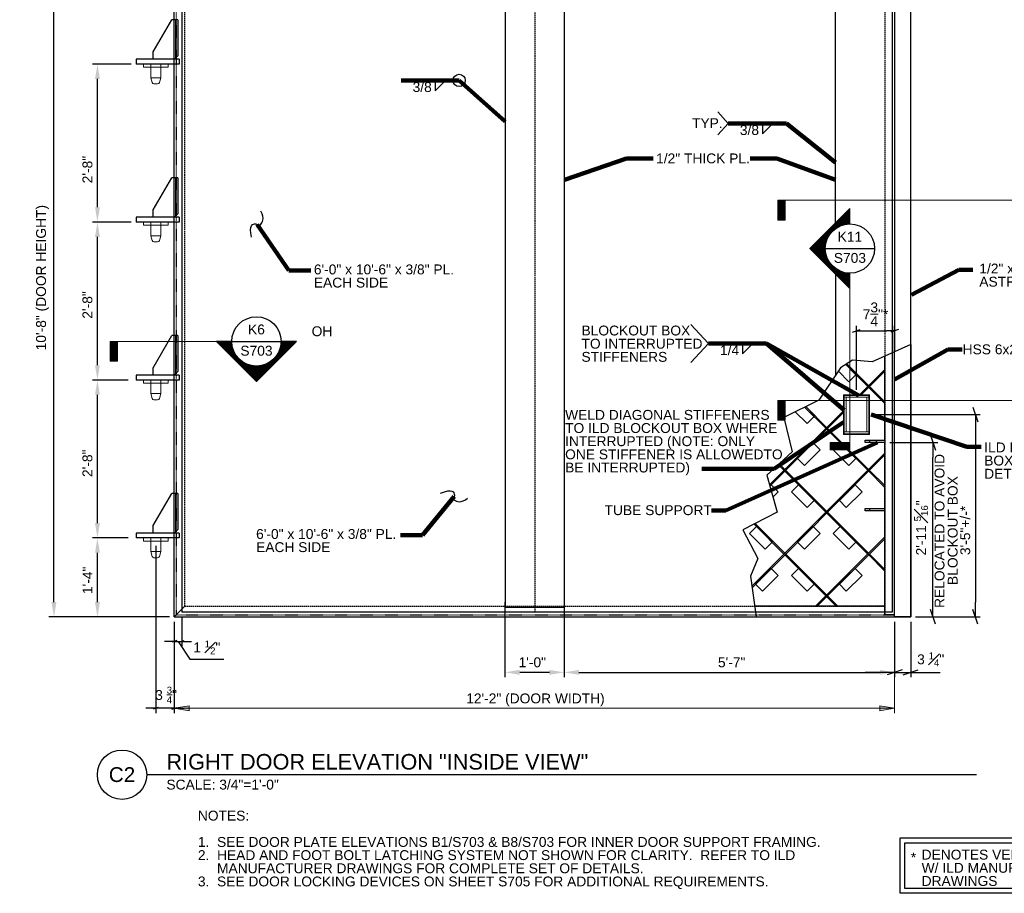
# Model space of a CAD drawing. Header units: inches. Extents: x 23089 to 23553, y 44441 to 44715.
# Tile 1 of 5: x 23089 to 23289, y 44441 to 44618. Entities that reach past the tile are written whole.
import ezdxf
from ezdxf.enums import TextEntityAlignment as Align

# ---------------------------------------------------------------- set-up
doc = ezdxf.new("R2010")
doc.units = ezdxf.units.IN
doc.header["$LTSCALE"] = 0.025
doc.header["$MEASUREMENT"] = 0
doc.linetypes.add('DGN1', pattern=[2.774392, 0, -2.774392])
doc.linetypes.add('DGN3', pattern=[16.308427, 10.872284, -5.436142])
for name, color, linetype, lineweight in [('G-ANNO-DIM', 1, 'Continuous', 0), ('G-ANNO-TEXT', 7, 'Continuous', 30), ('S-BRAC-DIA~', 7, 'Continuous', 30), ('S-BRAC-HORZ', 7, 'Continuous', 30), ('S-FSTN-MISC', 7, 'Continuous', 13), ('S-SLAB-EDGE', 7, 'Continuous', 30), ('S-STIF-TRAN', 7, 'Continuous', 30), ('S-WALL-SHEA', 7, 'Continuous', 30)]:
    doc.layers.add(name, color=color, linetype=linetype, lineweight=lineweight)
doc.styles.add("1 1 2 1'-0", font='arial.ttf', dxfattribs={"height": 1})
doc.styles.add("3 4 1'-0", font='arial.ttf', dxfattribs={"height": 2})
doc.styles.add('TITLE 6.35', font='swissk.ttf', dxfattribs={"height": 250})
doc.styles.add('TITLE20', font='simplex.shx', dxfattribs={"height": 5000})
doc.dimstyles.new("3 4 1'-0", dxfattribs={"dimtxt": 2, "dimasz": 3, "dimexe": 1, "dimexo": 1, "dimgap": 1, "dimtad": 1, "dimdec": 0, "dimrnd": 0.0625, "dimzin": 11, "dimdsep": 46, "dimlunit": 3, "dimtxsty": "3 4 1'-0", "dimcen": 0, "dimadec": 4, "dimazin": 3, "dimtfac": 1, "dimtdec": 0, "dimtofl": 0, "dimtmove": 0, "dimatfit": 3, "dimfxl": 1, "dimtolj": 1, "dimtzin": 0, "dimarcsym": 0})

# ---------------------------------------------------------------- blocks, each defined once
blk = doc.blocks.new('all_around6')
at = {"layer": 'G-ANNO-TEXT'}
blk.add_circle((0, 0), 1.25, dxfattribs=at)
blk = doc.blocks.new('AnonymousCell3')
at = {"layer": 'G-ANNO-TEXT'}
blk.add_line((13.75, -27.18), (13.75, 26.13), dxfattribs=at)
at = {"layer": 'G-ANNO-TEXT', "extrusion": (0, 0, -1), "flags": 128}
blk.add_lwpolyline([(-17, 27.61), (-9.19, 24.06), (-5.2, 24.42), (-2.8, 22.83), (1.62, 16.29), (8.73, 12.81), (6.99, 5.84), (12.14, 1.12), (10.04, -6.35), (17, -9.98), (13.97, -15.8), (15.48, -19.35), (14.34, -27.61)], dxfattribs=at)
at = {"layer": 'G-ANNO-TEXT', "flags": 128}
for points in [[(11.75, 15.61), (11.75, 15.97), (11.75, 22.19), (11.75, 22.54)], [(-14.34, -27.61), (13.75, -27.61), (13.75, -27.18), (11.75, -27.18), (11.75, -25.44), (-14.64, -25.44)]]:
    blk.add_lwpolyline(points, dxfattribs=at)
at = {"layer": 'G-ANNO-TEXT'}
for points in [[(8.29, 19.07), (8.29, 19.09)], [(8.45, 19.26), (8.47, 19.26)], [(8.65, 19.07), (8.65, 19.06)], [(8.29, 2.11), (8.29, 2.11)], [(8.45, 2.29), (8.47, 2.27)], [(8.65, 2.11), (8.65, 2.09)], [(8.49, 1.92), (8.47, 1.92)], [(-0.2, -6.38), (-0.2, -6.38)], [(-0.03, -6.19), (-0.01, -6.21)], [(-0.01, -6.58), (-0.01, -6.56)], [(-8.68, -14.86), (-8.7, -14.86)], [(-8.51, -14.68), (-8.5, -14.69)], [(-8.5, -15.06), (-8.5, -15.04)], [(-8.33, -14.86), (-8.31, -14.88)], [(8.29, -14.86), (8.29, -14.86)], [(8.45, -14.68), (8.47, -14.69)], [(8.49, -15.06), (8.47, -15.04)], [(8.65, -14.86), (8.65, -14.88)], [(-0.2, -23.36), (-0.2, -23.34)], [(-0.03, -23.16), (-0.01, -23.18)], [(-0.01, -23.54), (-0.01, -23.53)], [(0.15, -23.36), (0.17, -23.36)], [(12.25, -27.18), (13.25, -27.18)]]:
    blk.add_open_spline(points, degree=1, dxfattribs=at)
at = {"layer": 'S-BRAC-DIA~'}
for p, q in [((11.75, 22.19), (6.84, 17.27)), ((-11.6, -0.81), (3.5, 14.29)), ((3.5, 13.94), (-11.52, -1.08)), ((11.75, 5.57), (-15.2, -21.38)), ((-15.16, -21.69), (11.75, 5.21))]:
    blk.add_line(p, q, dxfattribs=at)
at = {"layer": 'S-BRAC-DIA~', "flags": 128}
for points in [[(6.49, 17.27), (11.75, 22.54), (11.75, 25.23)], [(3.84, 23.52), (8.29, 19.09), (8.45, 19.26), (4.06, 23.66)], [(11.75, -25.44), (11.75, -18.33), (11.75, -17.98), (11.75, -11.76), (11.75, -11.41), (11.75, -6.11), (11.75, -5.61), (11.75, -1.36), (11.75, -1.01), (11.75, 5.21), (11.75, 5.57), (11.75, 7.71), (8.75, 7.71), (8.75, 8.21), (11.75, 8.21), (11.75, 15.61), (8.49, 18.89), (8.47, 18.89)], [(-4.49, 14.89), (-0.2, 10.61), (-0.03, 10.77), (-4.26, 15)], [(0.17, 10.57), (-0.01, 10.41), (8.29, 2.11), (8.45, 2.29), (0.17, 10.57)], [(-9.83, 3.24), (-8.7, 2.11), (-8.51, 2.29), (-9.64, 3.42)], [(-8.31, 2.09), (-8.5, 1.92), (-0.2, -6.38), (-0.03, -6.19), (-8.31, 2.09)], [(0.17, -6.39), (-0.01, -6.58), (8.29, -14.86), (8.45, -14.68), (0.17, -6.39)], [(-14.75, -8.81), (-8.7, -14.86), (-8.51, -14.68), (-14.51, -8.68)], [(11.75, -11.41), (-2.3, -25.44), (-1.95, -25.44), (11.75, -11.76)], [(-8.5, -15.06), (-0.2, -23.34), (-0.03, -23.16), (-8.31, -14.88), (-8.5, -15.06)], [(-0.01, -23.54), (1.9, -25.44), (2.25, -25.44), (0.17, -23.36), (-0.01, -23.54)]]:
    blk.add_lwpolyline(points, dxfattribs=at)
at = {"layer": 'S-BRAC-DIA~', "extrusion": (0, 0, -1), "flags": 128}
for points in [[(-8.49, 18.89), (-8.65, 19.06), (-11.75, 15.97)], [(-11.75, -1.36), (-8.49, 1.92), (-8.65, 2.09), (-11.75, -1.01)], [(-11.75, -18.33), (-8.49, -15.06), (-8.65, -14.88), (-11.75, -17.98)]]:
    blk.add_lwpolyline(points, dxfattribs=at)
at = {"layer": 'S-BRAC-DIA~'}
for points in [[(-0.2, 10.59), (-0.2, 10.61)], [(-0.03, 10.77), (-0.01, 10.77)], [(-0.01, 10.41), (-0.01, 10.41)], [(0.15, 10.59), (0.17, 10.57)], [(0.15, -6.38), (0.17, -6.39)]]:
    blk.add_open_spline(points, degree=1, dxfattribs=at)
at = {"layer": 'S-BRAC-HORZ', "extrusion": (0, 0, -1), "flags": 128}
for points in [[(-8.75, 7.71), (-7.75, 7.71), (-7.75, 8.21), (-8.75, 8.21)], [(-8.75, -6.11), (-7.75, -6.11), (-7.75, -5.61), (-8.75, -5.61)], [(-11.75, -6.11), (-8.75, -6.11), (-8.75, -5.61), (-11.75, -5.61)]]:
    blk.add_lwpolyline(points, dxfattribs=at)
at = {"layer": 'S-BRAC-HORZ'}
blk.add_open_spline([(11.75, 8.21), (11.75, 7.71)], degree=1, dxfattribs=at)
at = {"layer": 'S-FSTN-MISC', "extrusion": (0, 0, -1), "flags": 128}
for points in [[(-3.84, 23.52), (-5.9, 21.46), (-4.49, 20.04), (-2.36, 22.17)], [(-3.5, 17.27), (-8.5, 17.27), (-8.5, 16.89), (-3.5, 16.89), (-3.5, 17.27)], [(4.49, 14.89), (2.58, 12.97), (4, 11.56), (6.4, 13.95)], [(-3.5, 9.89), (-8.5, 9.89), (-8.5, 9.52), (-3.5, 9.52), (-3.5, 9.89)], [(-2.55, -3.99), (-5.72, -0.81), (-7.14, -2.23), (-3.95, -5.41), (-2.55, -3.99)], [(4, -22.38), (7.18, -19.19), (5.76, -17.78), (2.58, -20.96), (4, -22.38)], [(-2.55, -20.96), (-5.72, -17.78), (-7.14, -19.19), (-3.95, -22.38), (-2.55, -20.96)]]:
    blk.add_lwpolyline(points, dxfattribs=at)
at = {"layer": 'S-FSTN-MISC', "flags": 128}
for points in [[(3.89, 16.89), (3.5, 16.89), (3.5, 9.89), (3.89, 9.89), (3.89, 16.89)], [(8.14, 9.89), (8.5, 9.89), (8.5, 16.89), (8.14, 16.89), (8.14, 9.89)], [(-2.76, 7.67), (-5.95, 4.49), (-4.53, 3.07), (-1.35, 6.26), (-2.76, 7.67)], [(1.3, 6.26), (4.49, 3.07), (5.9, 4.49), (2.72, 7.67), (1.3, 6.26)], [(-10.9, -3.29), (-9.83, -2.23), (-11.25, -0.81), (-11.52, -1.08)], [(-7.18, -2.23), (-4, -5.41), (-2.58, -3.99), (-5.76, -0.81), (-7.18, -2.23)], [(-15.66, -10.71), (-12.48, -13.89), (-11.06, -12.48), (-14.25, -9.29), (-15.66, -10.71)], [(-2.76, -9.29), (-5.95, -12.48), (-4.53, -13.89), (-1.35, -10.71), (-2.76, -9.29)], [(1.3, -10.71), (4.49, -13.89), (5.9, -12.48), (2.72, -9.29), (1.3, -10.71)], [(-11.25, -17.78), (-14.43, -20.96), (-13.01, -22.38), (-9.83, -19.19), (-11.25, -17.78)]]:
    blk.add_lwpolyline(points, dxfattribs=at)
at = {"layer": 'S-SLAB-EDGE', "extrusion": (0, 0, -1), "flags": 128}
blk.add_lwpolyline([(-17, 27.61), (-17, -27.61), (-13.75, -27.61)], dxfattribs=at)
blk = doc.blocks.new('*D141')
at = {"layer": 'G-ANNO-DIM', "color": 0, "lineweight": -2, "transparency": 16777216}
for p, q in [((23187.77, 44499.71), (23187.77, 44484.48)), ((23199.77, 44499.71), (23199.77, 44484.48)), ((23196.77, 44485.48), (23190.77, 44485.48))]:
    blk.add_line(p, q, dxfattribs=at)
at = {"layer": 'G-ANNO-DIM', "color": 0, "transparency": 16777216}
for points in [[(23190.77, 44485.98), (23190.77, 44484.98), (23187.77, 44485.48)], [(23196.77, 44485.98), (23196.77, 44484.98), (23199.77, 44485.48)]]:
    blk.add_solid(points, dxfattribs=at)
at = {"layer": 'G-ANNO-DIM', "color": 0, "transparency": 16777216, "insert": (23193.31, 44487.5), "char_height": 2, "attachment_point": 5, "style": "3 4 1'-0"}
blk.add_mtext('\\A1;1\'-0"', dxfattribs=at)
blk = doc.blocks.new('_Oblique_0.3')
at = {"color": 0, "linetype": 'ByBlock', "lineweight": -2}
for p, q in [((0, 0), (-1, 0)), ((0.5, 0.166667), (-0.5, -0.166667))]:
    blk.add_line(p, q, dxfattribs=at)
blk = doc.blocks.new('*D146')
at = {"layer": 'G-ANNO-DIM', "color": 0, "lineweight": -2, "transparency": 16777216}
for p, q in [((23117, 44511.08), (23117, 44477.2)), ((23120.75, 44495.71), (23120.75, 44477.2)), ((23116, 44478.2), (23115, 44478.2)), ((23120.75, 44478.2), (23117, 44478.2)), ((23121.75, 44478.2), (23122.75, 44478.2))]:
    blk.add_line(p, q, dxfattribs=at)
blk.add_blockref('_Oblique_0.3', (23117, 44478.2), dxfattribs=at)
at = {"layer": 'G-ANNO-DIM', "color": 0, "lineweight": -2, "transparency": 16777216, "rotation": 180}
blk.add_blockref('_Oblique_0.3', (23120.75, 44478.2), dxfattribs=at)
at = {"layer": 'G-ANNO-DIM', "color": 0, "transparency": 16777216, "insert": (23119.09, 44480.89), "char_height": 2, "attachment_point": 5, "style": "3 4 1'-0"}
blk.add_mtext('\\A1;3 {\\H0.7x;\\S3/4;}"', dxfattribs=at)
blk = doc.blocks.new('*D147')
at = {"layer": 'G-ANNO-DIM', "color": 0, "lineweight": -2, "transparency": 16777216}
for p, q in [((23111.38, 44512.71), (23104.18, 44512.71)), ((23105.18, 44499.71), (23105.18, 44509.71)), ((23119.13, 44496.71), (23104.18, 44496.71))]:
    blk.add_line(p, q, dxfattribs=at)
at = {"layer": 'G-ANNO-DIM', "color": 0, "transparency": 16777216}
for points in [[(23104.68, 44509.71), (23105.68, 44509.71), (23105.18, 44512.71)], [(23104.68, 44499.71), (23105.68, 44499.71), (23105.18, 44496.71)]]:
    blk.add_solid(points, dxfattribs=at)
at = {"layer": 'G-ANNO-DIM', "color": 0, "transparency": 16777216, "insert": (23103.17, 44504.12), "char_height": 2, "attachment_point": 5, "rotation": 90, "style": "3 4 1'-0"}
blk.add_mtext('\\A1;1\'-4"', dxfattribs=at)
blk = doc.blocks.new('*D148')
at = {"layer": 'G-ANNO-DIM', "color": 0, "lineweight": -2, "transparency": 16777216}
for p, q in [((23111.38, 44544.71), (23104.18, 44544.71)), ((23105.18, 44515.71), (23105.18, 44541.71)), ((23111.38, 44512.71), (23104.18, 44512.71))]:
    blk.add_line(p, q, dxfattribs=at)
at = {"layer": 'G-ANNO-DIM', "color": 0, "transparency": 16777216}
for points in [[(23104.68, 44541.71), (23105.68, 44541.71), (23105.18, 44544.71)], [(23104.68, 44515.71), (23105.68, 44515.71), (23105.18, 44512.71)]]:
    blk.add_solid(points, dxfattribs=at)
at = {"layer": 'G-ANNO-DIM', "color": 0, "transparency": 16777216, "insert": (23103.16, 44527.84), "char_height": 2, "attachment_point": 5, "rotation": 90, "style": "3 4 1'-0"}
blk.add_mtext('\\A1;2\'-8"', dxfattribs=at)
blk = doc.blocks.new('*D149')
at = {"layer": 'G-ANNO-DIM', "color": 0, "lineweight": -2, "transparency": 16777216}
for p, q in [((23111.38, 44576.71), (23104.18, 44576.71)), ((23105.18, 44547.71), (23105.18, 44573.71)), ((23111.38, 44544.71), (23104.18, 44544.71))]:
    blk.add_line(p, q, dxfattribs=at)
at = {"layer": 'G-ANNO-DIM', "color": 0, "transparency": 16777216}
for points in [[(23104.68, 44573.71), (23105.68, 44573.71), (23105.18, 44576.71)], [(23104.68, 44547.71), (23105.68, 44547.71), (23105.18, 44544.71)]]:
    blk.add_solid(points, dxfattribs=at)
at = {"layer": 'G-ANNO-DIM', "color": 0, "transparency": 16777216, "insert": (23103.16, 44559.92), "char_height": 2, "attachment_point": 5, "rotation": 90, "style": "3 4 1'-0"}
blk.add_mtext('\\A1;2\'-8"', dxfattribs=at)
blk = doc.blocks.new('*D150')
at = {"layer": 'G-ANNO-DIM', "color": 0, "lineweight": -2, "transparency": 16777216}
for p, q in [((23112, 44608.71), (23104.18, 44608.71)), ((23105.18, 44579.71), (23105.18, 44605.71)), ((23112, 44576.71), (23104.18, 44576.71))]:
    blk.add_line(p, q, dxfattribs=at)
at = {"layer": 'G-ANNO-DIM', "color": 0, "transparency": 16777216}
for points in [[(23104.68, 44605.71), (23105.68, 44605.71), (23105.18, 44608.71)], [(23104.68, 44579.71), (23105.68, 44579.71), (23105.18, 44576.71)]]:
    blk.add_solid(points, dxfattribs=at)
at = {"layer": 'G-ANNO-DIM', "color": 0, "transparency": 16777216, "insert": (23103.16, 44587.35), "char_height": 2, "attachment_point": 5, "rotation": 90, "style": "3 4 1'-0"}
blk.add_mtext('\\A1;2\'-8"', dxfattribs=at)
blk = doc.blocks.new('*D154')
at = {"layer": 'G-ANNO-DIM', "color": 0, "lineweight": -2, "transparency": 16777216}
for p, q in [((23119.75, 44624.71), (23095.36, 44624.71)), ((23096.36, 44499.71), (23096.36, 44621.71)), ((23119.75, 44496.71), (23095.36, 44496.71))]:
    blk.add_line(p, q, dxfattribs=at)
at = {"layer": 'G-ANNO-DIM', "color": 0, "transparency": 16777216}
for points in [[(23095.86, 44621.71), (23096.86, 44621.71), (23096.36, 44624.71)], [(23095.86, 44499.71), (23096.86, 44499.71), (23096.36, 44496.71)]]:
    blk.add_solid(points, dxfattribs=at)
at = {"layer": 'G-ANNO-DIM', "color": 0, "transparency": 16777216, "insert": (23094.05, 44565.45), "char_height": 2, "attachment_point": 5, "rotation": 90, "style": "3 4 1'-0"}
blk.add_mtext('\\A1;10\'-8" (DOOR HEIGHT)', dxfattribs=at)
blk = doc.blocks.new('*D159')
at = {"layer": 'G-ANNO-DIM', "color": 0, "lineweight": -2, "transparency": 16777216}
for p, q in [((23122.27, 44496.68), (23122.27, 44490.74)), ((23120.75, 44495.71), (23120.75, 44490.74)), ((23119.75, 44491.74), (23118.75, 44491.74)), ((23120.75, 44491.74), (23122.27, 44491.74)), ((23120.75, 44491.74), (23122.27, 44491.74)), ((23121.51, 44491.74), (23123.9, 44488.13)), ((23123.27, 44491.74), (23124.27, 44491.74)), ((23123.9, 44488.13), (23130.79, 44488.13))]:
    blk.add_line(p, q, dxfattribs=at)
blk.add_blockref('_Oblique_0.3', (23120.75, 44491.74), dxfattribs=at)
at = {"layer": 'G-ANNO-DIM', "color": 0, "lineweight": -2, "transparency": 16777216, "rotation": 180}
blk.add_blockref('_Oblique_0.3', (23122.27, 44491.74), dxfattribs=at)
at = {"layer": 'G-ANNO-DIM', "color": 0, "transparency": 16777216, "insert": (23127.34, 44490.53), "char_height": 2, "attachment_point": 5, "style": "3 4 1'-0"}
blk.add_mtext('\\A1;1 {\\H0.7x;\\S1#2;}"', dxfattribs=at)
blk = doc.blocks.new('*D160')
at = {"layer": 'G-ANNO-DIM', "color": 0, "lineweight": -2, "transparency": 16777216}
for p, q in [((23259, 44542.71), (23259, 44555.66)), ((23260.58, 44554.66), (23265.17, 44554.66)), ((23266.75, 44542.8), (23266.75, 44555.66))]:
    blk.add_line(p, q, dxfattribs=at)
at = {"layer": 'G-ANNO-DIM', "color": 0, "lineweight": -2, "transparency": 16777216, "xscale": 1.58, "yscale": 1.58, "zscale": 1.58, "rotation": 180}
blk.add_blockref('_Oblique_0.3', (23259, 44554.66), dxfattribs=at)
at = {"layer": 'G-ANNO-DIM', "color": 0, "lineweight": -2, "transparency": 16777216, "xscale": 1.58, "yscale": 1.58, "zscale": 1.58}
blk.add_blockref('_Oblique_0.3', (23266.75, 44554.66), dxfattribs=at)
at = {"layer": 'G-ANNO-DIM', "color": 0, "transparency": 16777216, "insert": (23262.88, 44558.02), "char_height": 2, "attachment_point": 5, "style": "3 4 1'-0"}
blk.add_mtext('\\A1;7{\\H1x;\\S3/4;}"*', dxfattribs=at)
blk = doc.blocks.new('*D161')
at = {"layer": 'G-ANNO-DIM', "color": 0, "lineweight": -2, "transparency": 16777216}
for p, q in [((23263, 44537.71), (23284.11, 44537.71)), ((23283.11, 44534.71), (23283.11, 44499.71)), ((23271, 44496.71), (23284.11, 44496.71))]:
    blk.add_line(p, q, dxfattribs=at)
at = {"layer": 'G-ANNO-DIM', "color": 0, "lineweight": -2, "transparency": 16777216, "xscale": 3, "yscale": 3, "zscale": 3}
for p, rotation in [((23283.11, 44537.71), 90), ((23283.11, 44496.71), 270)]:
    blk.add_blockref('_Oblique_0.3', p, dxfattribs=dict(at, rotation=rotation))
at = {"layer": 'G-ANNO-DIM', "color": 0, "transparency": 16777216, "insert": (23281.07, 44514.23), "char_height": 2, "attachment_point": 5, "rotation": 90, "style": "3 4 1'-0"}
blk.add_mtext('\\A1;3\'-5"+/-*', dxfattribs=at)
blk = doc.blocks.new('*D164')
at = {"layer": 'G-ANNO-DIM', "color": 0, "lineweight": -2, "transparency": 16777216}
for p, q in [((23270, 44495.71), (23270, 44484.48)), ((23263.75, 44485.48), (23260.75, 44485.48)), ((23266.75, 44485.48), (23270, 44485.48)), ((23266.75, 44485.45), (23266.75, 44484.48)), ((23273, 44485.48), (23276, 44485.48))]:
    blk.add_line(p, q, dxfattribs=at)
at = {"layer": 'G-ANNO-DIM', "color": 0, "lineweight": -2, "transparency": 16777216, "xscale": 3, "yscale": 3, "zscale": 3}
blk.add_blockref('_Oblique_0.3', (23266.75, 44485.48), dxfattribs=at)
at = {"layer": 'G-ANNO-DIM', "color": 0, "lineweight": -2, "transparency": 16777216, "xscale": 3, "yscale": 3, "zscale": 3, "rotation": 180}
blk.add_blockref('_Oblique_0.3', (23270, 44485.48), dxfattribs=at)
at = {"layer": 'G-ANNO-DIM', "color": 0, "transparency": 16777216, "insert": (23274.05, 44488.12), "char_height": 2, "attachment_point": 5, "style": "3 4 1'-0"}
blk.add_mtext('\\A1;3 {\\H0.7x;\\S1#4;}" ', dxfattribs=at)
blk = doc.blocks.new('*D166')
at = {"layer": 'G-ANNO-DIM', "color": 0, "lineweight": -2, "transparency": 16777216}
for p, q in [((23199.77, 44499.71), (23199.77, 44484.48)), ((23266.75, 44495.71), (23266.75, 44484.48)), ((23202.77, 44485.48), (23263.75, 44485.48))]:
    blk.add_line(p, q, dxfattribs=at)
at = {"layer": 'G-ANNO-DIM', "color": 0, "transparency": 16777216}
for points in [[(23202.77, 44485.98), (23202.77, 44484.98), (23199.77, 44485.48)], [(23263.75, 44485.98), (23263.75, 44484.98), (23266.75, 44485.48)]]:
    blk.add_solid(points, dxfattribs=at)
at = {"layer": 'G-ANNO-DIM', "color": 0, "transparency": 16777216, "insert": (23229.45, 44487.5), "char_height": 2, "attachment_point": 5, "style": "3 4 1'-0"}
blk.add_mtext('\\A1;           5\'-7"', dxfattribs=at)
blk = doc.blocks.new('*D167')
at = {"layer": 'G-ANNO-DIM', "color": 0, "lineweight": -2, "transparency": 16777216}
for p, q in [((23265.75, 44532.02), (23275.52, 44532.02)), ((23274.52, 44499.71), (23274.52, 44529.02)), ((23271, 44496.71), (23275.52, 44496.71))]:
    blk.add_line(p, q, dxfattribs=at)
at = {"layer": 'G-ANNO-DIM', "color": 0, "lineweight": -2, "transparency": 16777216, "xscale": 3, "yscale": 3, "zscale": 3}
for p, rotation in [((23274.52, 44532.02), 90), ((23274.52, 44496.71), 270)]:
    blk.add_blockref('_Oblique_0.3', p, dxfattribs=dict(at, rotation=rotation))
at = {"layer": 'G-ANNO-DIM', "color": 0, "transparency": 16777216, "insert": (23272.1, 44514.36), "char_height": 2, "attachment_point": 5, "rotation": 90, "style": "3 4 1'-0"}
blk.add_mtext('\\A1; 2\'-11 {\\H0.7x;\\S5#16;}"', dxfattribs=at)

msp = doc.modelspace()

# ---------------------------------------------------------------- hatches: boundary and pattern name
at = {"layer": 'G-ANNO-TEXT', "linetype": 'Continuous', "lineweight": 13}
h = msp.add_hatch(dxfattribs=at)
h.set_pattern_fill('DGN_SOLID15', scale=0.016, style=0, pattern_type=2)
h.set_pattern_definition([(45, (22559.625, 44708.375), (-0.01697039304, 0.01697039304), [])])
h.paths.add_polyline_path([(23244.54266, 44577.12685), (23244.54266, 44581.12681), (23243.04267, 44581.12681), (23243.04267, 44577.12685)])
at = {"layer": 'G-ANNO-TEXT'}
h = msp.add_hatch(dxfattribs=at)
h.set_pattern_fill('USER', color=256, scale=0.009103, angle=45, style=0, pattern_type=0)
h.set_pattern_definition([(45, (23242.403579, 44566.154864), (-0.006436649, 0.006436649), [])])
edge = h.paths.add_edge_path()
edge.add_arc((23257.67902, 44571.35444), 4.99762, 90, 270, ccw=False)
edge.add_line((23257.67902, 44576.35206), (23257.67902, 44579.46177))
edge.add_line((23257.67902, 44579.46177), (23249.55661, 44571.3469))
edge.add_line((23249.55661, 44571.3469), (23257.67902, 44563.23202))
edge.add_line((23257.67902, 44563.23202), (23257.67902, 44566.35682))
at = {"layer": 'G-ANNO-TEXT', "linetype": 'Continuous', "lineweight": 13}
h = msp.add_hatch(dxfattribs=at)
h.set_pattern_fill('DGN_SOLID13', scale=0.016, style=0, pattern_type=2)
h.set_pattern_definition([(45, (22559.625, 44708.375), (-0.016970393, 0.016970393), [])])
h.paths.add_polyline_path([(23109.26912, 44548.52898), (23109.26912, 44552.52894), (23107.76914, 44552.52894), (23107.76914, 44548.52898)])
at = {"layer": 'G-ANNO-TEXT'}
h = msp.add_hatch(dxfattribs=at)
h.set_pattern_fill('USER', color=256, scale=0.009103, angle=45, style=0, pattern_type=0)
h.set_pattern_definition([(45, (23126.357537, 44537.2535), (-0.006436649, 0.006436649), [])])
edge = h.paths.add_edge_path()
edge.add_arc((23137.38773, 44552.52894), 4.99762, -180, 0, ccw=False)
edge.add_line((23132.39012, 44552.52894), (23129.28041, 44552.52894))
edge.add_line((23129.28041, 44552.52894), (23137.39528, 44544.40653))
edge.add_line((23137.39528, 44544.40653), (23145.51015, 44552.52894))
edge.add_line((23145.51015, 44552.52894), (23142.38535, 44552.52894))
at = {"layer": 'G-ANNO-TEXT', "linetype": 'Continuous', "lineweight": 13}
h = msp.add_hatch(dxfattribs=at)
h.set_pattern_fill('DGN_SOLID14', scale=0.016, style=0, pattern_type=2)
h.set_pattern_definition([(45, (22559.625, 44708.375), (-0.01697039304, 0.01697039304), [])])
h.paths.add_polyline_path([(23244.54266, 44536.59149), (23244.54266, 44540.59145), (23243.04267, 44540.59145), (23243.04267, 44536.59149)])
h = msp.add_hatch(dxfattribs=at)
h.set_pattern_fill('DGN_SOLID17', scale=0.016, style=0, pattern_type=2)
h.set_pattern_definition([(45, (22559.625, 44708.375), (-0.01697039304, 0.01697039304), [])])
h.paths.add_polyline_path([(23253.67906, 44530.56918), (23257.67902, 44530.56918), (23257.67902, 44532.06917), (23253.67906, 44532.06917)])

# ---------------------------------------------------------------- linework, layer by layer
at = {"layer": 'G-ANNO-DIM'}
for p, q in [((23120.75235, 44495.70614), (23120.75235, 44477.19757)), ((23266.75235, 44495.70614), (23266.75235, 44477.19757)), ((23266.75235, 44478.19757), (23120.75235, 44478.19757))]:
    msp.add_line(p, q, dxfattribs=at)
at = {"layer": 'G-ANNO-DIM', "flags": 128}
for points in [[(23123.75235, 44477.69757), (23120.75235, 44478.19757), (23123.75235, 44478.69757)], [(23263.75235, 44478.69757), (23266.75235, 44478.19757), (23263.75235, 44477.69757)]]:
    msp.add_lwpolyline(points, close=True, dxfattribs=at)
at = {"layer": 'G-ANNO-DIM'}
msp.add_solid([(23123.75235, 44477.69757), (23120.75235, 44478.19757), (23123.75235, 44478.69757)], dxfattribs=at)
at = {"layer": 'G-ANNO-DIM', "extrusion": (0, 0, -1)}
msp.add_solid([(-23263.75235, 44478.69757), (-23266.75235, 44478.19757), (-23263.75235, 44477.69757)], dxfattribs=at)
at = {"layer": 'G-ANNO-DIM'}
msp.add_3dface([(23256.37735, 44541.69507, -0.00002), (23256.37735, 44533.69507, -0.00002), (23261.62735, 44533.69507, -0.00002), (23261.62735, 44541.69507, -0.00002)], dxfattribs=at)
at = {"layer": 'G-ANNO-TEXT'}
for p, q in [((23120.75235, 44496.70614), (23120.75235, 44624.70614)), ((23266.75235, 44624.70614), (23266.75235, 44555.70614)), ((23120.75235, 44609.70614), (23116.75235, 44609.70614)), ((23121.04524, 44609.70614), (23116.75235, 44609.70614)), ((23173.62557, 44603.3251), (23175.73305, 44605.39375)), ((23173.62557, 44605.39002), (23173.62557, 44603.3251)), ((23233.02914, 44596.71149), (23230.89151, 44599.0191)), ((23233.02914, 44596.71149), (23230.89151, 44594.40388)), ((23239.95134, 44594.61412), (23242.05882, 44596.68278)), ((23239.95134, 44596.67904), (23239.95134, 44594.61412)), ((23120.75235, 44577.70614), (23116.75235, 44577.70614)), ((23121.04524, 44577.70614), (23116.75235, 44577.70614)), ((23252.6814, 44571.33935, -14.07874), (23262.67663, 44571.33935, -14.07874)), ((23254.75235, 44566.15598), (23254.75235, 44545.59202)), ((23229.01142, 44552.10494), (23225.43768, 44555.96285)), ((23132.40521, 44552.52894, -14.07874), (23142.40044, 44552.52894, -14.07874)), ((23229.01142, 44552.10494), (23225.43768, 44548.24704)), ((23235.93361, 44550.00757), (23238.04109, 44552.07623)), ((23235.93361, 44552.0725), (23235.93361, 44550.00757)), ((23120.75235, 44545.70614), (23116.75235, 44545.70614)), ((23121.04524, 44545.70614), (23116.75235, 44545.70614)), ((23120.75235, 44513.70614), (23116.75235, 44513.70614)), ((23121.04524, 44513.70614), (23116.75235, 44513.70614)), ((23120.75235, 44496.70614), (23122.91235, 44498.86614)), ((23120.75235, 44496.70614), (23122.91235, 44498.86614)), ((23120.75235, 44496.70614), (23122.91235, 44498.86614)), ((23120.75235, 44496.70614), (23266.75235, 44496.70614)), ((23283.34286, 44464.73877), (23115.1551, 44464.73877))]:
    msp.add_line(p, q, dxfattribs=at)
at = {"layer": 'G-ANNO-TEXT', "linetype": 'DGN1'}
for q in [(23121.19135, 44624.26714), (23266.75235, 44497.14514)]:
    msp.add_line((23121.19135, 44497.14514), q, dxfattribs=at)
at = {"layer": 'G-ANNO-TEXT', "linetype": 'DGN3'}
for p, q in [((23264.75235, 44624.70614), (23264.75235, 44497.14514)), ((23122.91235, 44498.86614), (23122.91235, 44622.54614)), ((23193.83235, 44623.54614), (23193.83235, 44497.86614)), ((23122.91235, 44498.86614), (23264.75235, 44498.86614))]:
    msp.add_line(p, q, dxfattribs=at)
at = {"layer": 'G-ANNO-TEXT', "color": 7, "linetype": 'Continuous', "lineweight": 0}
for p, q in [((23324.84994, 44581.12681), (23244.54266, 44581.12681)), ((23257.67902, 44563.23202), (23257.67902, 44530.56918)), ((23129.28041, 44552.52894), (23109.26912, 44552.52894)), ((23324.84994, 44540.59145), (23244.54266, 44540.59145))]:
    msp.add_line(p, q, dxfattribs=at)
at = {"layer": 'G-ANNO-TEXT', "flags": 128}
for points in [[(23266.75235, 44496.70614), (23270.00235, 44496.70614), (23270.00235, 44624.70614), (23266.75235, 44624.70614)], [(23199.83235, 44620.70614), (23187.83235, 44620.70614), (23187.83235, 44498.70614), (23199.83235, 44498.70614), (23199.83235, 44620.70614)]]:
    msp.add_lwpolyline(points, dxfattribs=at)
at = {"layer": 'G-ANNO-TEXT', "extrusion": (0, 0, -1), "flags": 128}
for points in [[(-23254.75235, 44576.26111), (-23254.75235, 44620.70614), (-23266.75235, 44620.70614), (-23266.75235, 44550.44943)], [(-23267.83701, 44451.93604), (-23308.15689, 44451.93604), (-23308.15689, 44440.70684), (-23267.83701, 44440.70684), (-23267.83701, 44451.93604)], [(-23268.83701, 44450.93604), (-23307.15689, 44450.93604), (-23307.15689, 44441.70684), (-23268.83701, 44441.70684), (-23268.83701, 44450.93604)]]:
    msp.add_lwpolyline(points, dxfattribs=at)
at = {"layer": 'G-ANNO-TEXT', "color": 7, "linetype": 'Continuous', "lineweight": 13, "flags": 128}
for points in [[(23244.54266, 44577.12685), (23244.54266, 44581.12681), (23243.04267, 44581.12681), (23243.04267, 44577.12685), (23244.54266, 44577.12685)], [(23109.26912, 44548.52898), (23109.26912, 44552.52894), (23107.76914, 44552.52894), (23107.76914, 44548.52898), (23109.26912, 44548.52898)], [(23244.54266, 44536.59149), (23244.54266, 44540.59145), (23243.04267, 44540.59145), (23243.04267, 44536.59149), (23244.54266, 44536.59149)], [(23253.67906, 44530.56918), (23257.67902, 44530.56918), (23257.67902, 44532.06917), (23253.67906, 44532.06917), (23253.67906, 44530.56918)]]:
    msp.add_lwpolyline(points, dxfattribs=at)
at = {"layer": 'G-ANNO-TEXT', "elevation": -14.07874, "flags": 128}
for points in [[(23257.67902, 44566.35682, -1), (23257.67902, 44576.35206), (23257.67902, 44579.46177), (23249.55661, 44571.3469), (23257.67902, 44563.23202), (23257.67902, 44566.35682)], [(23142.38535, 44552.52894, -1), (23132.39012, 44552.52894), (23129.28041, 44552.52894), (23137.39528, 44544.40653), (23145.51015, 44552.52894), (23142.38535, 44552.52894)]]:
    msp.add_lwpolyline(points, format="xyb", dxfattribs=at)
at = {"layer": 'G-ANNO-TEXT'}
for centre, radius in [((23257.67902, 44571.33935, -14.07874), 4.99762), ((23137.40282, 44552.52894, -14.07874), 4.99762), ((23110.15743, 44464.73877), 4.99767)]:
    msp.add_circle(centre, radius, dxfattribs=at)
for points in [[(23136.43264, 44573.62292), (23135.77131, 44576.19981), (23137.67056, 44576.63729), (23137.99594, 44575.49409), (23139.18177, 44577.49769), (23138.29736, 44578.89449)], [(23174.71095, 44521.77398), (23177.15226, 44522.83122), (23177.88215, 44521.02408), (23176.80412, 44520.52344), (23178.96889, 44519.66649), (23180.20972, 44520.759)]]:
    msp.add_open_spline(points, degree=3, dxfattribs=at)
at = {"layer": 'S-FSTN-MISC'}
for p, q in [((23118.00235, 44608.70614), (23118.00235, 44605.95614)), ((23116.00235, 44605.95614), (23118.00235, 44605.95614)), ((23116.00235, 44605.95614), (23116.26281, 44604.98408)), ((23116.62503, 44604.70614), (23117.37966, 44604.70614)), ((23118.00235, 44605.95614), (23117.74189, 44604.98408)), ((23118.00235, 44576.70614), (23118.00235, 44573.95614)), ((23116.00235, 44573.95614), (23118.00235, 44573.95614)), ((23116.00235, 44573.95614), (23116.26281, 44572.98408)), ((23116.62503, 44572.70614), (23117.37966, 44572.70614)), ((23118.00235, 44573.95614), (23117.74189, 44572.98408)), ((23118.00235, 44544.70614), (23118.00235, 44541.95614)), ((23116.00235, 44541.95614), (23118.00235, 44541.95614)), ((23116.00235, 44541.95614), (23116.26281, 44540.98408)), ((23116.62503, 44540.70614), (23117.37966, 44540.70614)), ((23118.00235, 44541.95614), (23117.74189, 44540.98408)), ((23118.00235, 44512.70614), (23118.00235, 44509.95614)), ((23116.00235, 44509.95614), (23118.00235, 44509.95614)), ((23116.00235, 44509.95614), (23116.26281, 44508.98408)), ((23116.62503, 44508.70614), (23117.37966, 44508.70614)), ((23118.00235, 44509.95614), (23117.74189, 44508.98408))]:
    msp.add_line(p, q, dxfattribs=at)
at = {"layer": 'S-FSTN-MISC', "extrusion": (0, 0, -1), "flags": 128}
for points in [[(-23114.50235, 44608.70614), (-23119.50235, 44608.70614), (-23119.50235, 44608.08114), (-23114.50235, 44608.08114), (-23114.50235, 44608.70614)], [(-23114.50235, 44576.70614), (-23119.50235, 44576.70614), (-23119.50235, 44576.08114), (-23114.50235, 44576.08114), (-23114.50235, 44576.70614)], [(-23114.50235, 44544.70614), (-23119.50235, 44544.70614), (-23119.50235, 44544.08114), (-23114.50235, 44544.08114), (-23114.50235, 44544.70614)], [(-23114.50235, 44512.70614), (-23119.50235, 44512.70614), (-23119.50235, 44512.08114), (-23114.50235, 44512.08114), (-23114.50235, 44512.70614)]]:
    msp.add_lwpolyline(points, dxfattribs=at)
at = {"layer": 'S-FSTN-MISC', "flags": 128}
for points in [[(23118.00235, 44608.70614), (23116.00235, 44608.70614), (23116.00235, 44605.95614)], [(23118.00235, 44576.70614), (23116.00235, 44576.70614), (23116.00235, 44573.95614)], [(23118.00235, 44544.70614), (23116.00235, 44544.70614), (23116.00235, 44541.95614)], [(23118.00235, 44512.70614), (23116.00235, 44512.70614), (23116.00235, 44509.95614)]]:
    msp.add_lwpolyline(points, dxfattribs=at)
at = {"layer": 'S-FSTN-MISC'}
for centre, start, end in [((23116.62503, 44605.08114), 195, 270), ((23117.37966, 44605.08114), 270, 345), ((23116.62503, 44573.08114), 195, 270), ((23117.37966, 44573.08114), 270, 345), ((23116.62503, 44541.08114), 195, 270), ((23117.37966, 44541.08114), 270, 345), ((23116.62503, 44509.08114), 195, 270), ((23117.37966, 44509.08114), 270, 345)]:
    msp.add_arc(centre, 0.375, start, end, dxfattribs=at)
at = {"layer": 'S-STIF-TRAN'}
for p, q in [((23116.50235, 44611.20614), (23120.25235, 44617.70614)), ((23121.50235, 44617.70614), (23120.25235, 44617.70614)), ((23121.00235, 44617.70614), (23121.00235, 44609.91325)), ((23121.50235, 44617.70614), (23121.50235, 44610.41325)), ((23116.50235, 44609.70614), (23116.50235, 44611.20614)), ((23120.79524, 44609.70614), (23121.50235, 44610.41325)), ((23121.75235, 44609.70614), (23113.00235, 44609.70614)), ((23113.00235, 44609.70614), (23113.00235, 44608.70614)), ((23121.75235, 44608.70614), (23113.00235, 44608.70614)), ((23121.75235, 44609.70614), (23121.75235, 44608.70614)), ((23116.50235, 44579.20614), (23120.25235, 44585.70614)), ((23121.50235, 44585.70614), (23120.25235, 44585.70614)), ((23121.00235, 44585.70614), (23121.00235, 44577.91325)), ((23121.50235, 44585.70614), (23121.50235, 44578.41325)), ((23116.50235, 44577.70614), (23116.50235, 44579.20614)), ((23120.79524, 44577.70614), (23121.50235, 44578.41325)), ((23121.75235, 44577.70614), (23113.00235, 44577.70614)), ((23113.00235, 44577.70614), (23113.00235, 44576.70614)), ((23121.75235, 44576.70614), (23113.00235, 44576.70614)), ((23121.75235, 44577.70614), (23121.75235, 44576.70614)), ((23116.50235, 44547.20614), (23120.25235, 44553.70614)), ((23121.50235, 44553.70614), (23120.25235, 44553.70614)), ((23121.00235, 44553.70614), (23121.00235, 44545.91325)), ((23121.50235, 44553.70614), (23121.50235, 44546.41325)), ((23116.50235, 44545.70614), (23116.50235, 44547.20614)), ((23121.75235, 44545.70614), (23113.00235, 44545.70614)), ((23113.00235, 44545.70614), (23113.00235, 44544.70614)), ((23121.75235, 44544.70614), (23113.00235, 44544.70614)), ((23120.79524, 44545.70614), (23121.50235, 44546.41325)), ((23121.75235, 44545.70614), (23121.75235, 44544.70614)), ((23116.50235, 44515.20614), (23120.25235, 44521.70614)), ((23121.50235, 44521.70614), (23120.25235, 44521.70614)), ((23121.00235, 44521.70614), (23121.00235, 44513.91325)), ((23121.50235, 44521.70614), (23121.50235, 44514.41325)), ((23116.50235, 44513.70614), (23116.50235, 44515.20614)), ((23121.75235, 44513.70614), (23113.00235, 44513.70614)), ((23113.00235, 44513.70614), (23113.00235, 44512.70614)), ((23121.75235, 44512.70614), (23113.00235, 44512.70614)), ((23120.79524, 44513.70614), (23121.50235, 44514.41325)), ((23121.75235, 44513.70614), (23121.75235, 44512.70614))]:
    msp.add_line(p, q, dxfattribs=at)
at = {"layer": 'S-WALL-SHEA'}
for p, q in [((23122.26985, 44623.73364), (23122.26985, 44497.67864)), ((23266.26985, 44623.73364), (23266.26985, 44497.67864)), ((23266.26985, 44497.67864), (23122.26985, 44497.67864))]:
    msp.add_line(p, q, dxfattribs=at)

# ---------------------------------------------------------------- block references
at = {"color": 7, "lineweight": 0}
msp.add_blockref('all_around6', (23178.47306, 44605.42247), dxfattribs=at)
at = {"color": 7, "linetype": 'Continuous', "lineweight": 0}
msp.add_blockref('AnonymousCell3', (23253.00018, 44524.31561), dxfattribs=at)

# ---------------------------------------------------------------- texts
at = {"layer": 'G-ANNO-DIM', "color": 7, "linetype": 'Continuous', "style": "3 4 1'-0"}
msp.add_text('12\'-2" (DOOR WIDTH)', height=2, dxfattribs=at).set_placement((23193.94328, 44480.19757), align=Align.MIDDLE_CENTER)
at = {"layer": 'G-ANNO-TEXT', "color": 7, "char_height": 2, "attachment_point": 1, "line_spacing_factor": 0.8, "style": "3 4 1'-0"}
for s, insert in [('3/8', (23169.05099, 44605.06962)), ('TYP.', (23225.69227, 44597.75554)), ('3/8', (23235.37675, 44596.35865)), ('1/2" THICK PL.', (23218.4024, 44590.61312)), ('1/2" x 6" WIDE\\PASTRAGAL PLATE', (23283.91001, 44568.30006, -0.00002)), ('1/4', (23231.35903, 44551.7521)), ('HSS 6x2x1/4', (23280.53113, 44551.92912)), ('TUBE SUPPORT', (23207.96119, 44519.33638)), ('*  ', (23270.03053, 44448.97075))]:
    msp.add_mtext(s, dxfattribs=dict(at, insert=insert))
at = {"layer": 'G-ANNO-TEXT', "color": 7, "linetype": 'Continuous', "lineweight": 0, "style": 'TITLE20'}
for s, insert, char_height, attachment_point in [('{\\fArial|b0|i0|c0|p34;K11}', (23257.67902, 44573.75166, -14.07874), 1.99998, 5), ('{\\fArial|b0|i0|c0|p34;S703}', (23257.67902, 44568.42628, -14.07874), 1.99998, 8), ('{\\fArial|b0|i0|c0|p34;K6}', (23137.40282, 44554.94125, -14.07874), 1.99998, 5), ('{\\fArial|b0|i0|c0|p34;OH}', (23150.6865, 44553.56438), 1.9998, 8), ('{\\fArial|b0|i0|c0|p34;S703}', (23137.40282, 44549.61587, -14.07874), 1.99998, 8), ('{\\fArial|b0|i0|c0|p34;C2}', (23110.15743, 44464.73877), 2.9999997, 5)]:
    msp.add_mtext(s, dxfattribs=dict(at, insert=insert, char_height=char_height, attachment_point=attachment_point))
at = {"layer": 'G-ANNO-TEXT', "color": 7, "linetype": 'Continuous', "lineweight": 0, "char_height": 2, "attachment_point": 1, "line_spacing_factor": 0.8, "style": "1 1 2 1'-0"}
for s, insert in [('6\'-0" x 10\'-6" x 3/8" PL.\\PEACH SIDE', (23149.0369, 44568.11708)), ('ILD BLOCKOUT \\PBOX, SEE \\PDETAIL G11/S704', (23284.90121, 44532.0533, -0.00002)), ('6\'-0" x 10\'-6" x 3/8" PL.\\PEACH SIDE', (23137.3338, 44514.514)), ('NOTES: \\P\\P1.  SEE DOOR PLATE ELEVATIONS B1/S703 & B8/S703 FOR INNER DOOR SUPPORT FRAMING.\\P2.  HEAD AND FOOT BOLT LATCHING SYSTEM NOT SHOWN FOR CLARITY.  REFER TO ILD\\P     MANUFACTURER DRAWINGS FOR COMPLETE SET OF DETAILS.\\P3.  SEE DOOR LOCKING DEVICES ON SHEET S705 FOR ADDITIONAL REQUIREMENTS.', (23125.53453, 44457.44321))]:
    msp.add_mtext(s, dxfattribs=dict(at, insert=insert))
at = {"layer": 'G-ANNO-TEXT', "color": 7, "char_height": 2, "attachment_point": 1, "line_spacing_factor": 0.8, "style": "3 4 1'-0"}
for s, insert, width in [('BLOCKOUT BOX TO INTERRUPTED STIFFENERS', (23203.28277, 44555.7391), 25.8077372), ('DENOTES VERIFICATION W/ ILD MANUFACTURER DRAWINGS', (23272.21741, 44449.53976), 36.0470304)]:
    msp.add_mtext(s, dxfattribs=dict(at, insert=insert, width=width))
at = {"layer": 'G-ANNO-TEXT', "color": 7, "linetype": 'Continuous', "lineweight": 0, "insert": (23199.96455, 44538.64962, -0.00002), "char_height": 2, "width": 44.2593936, "attachment_point": 1, "line_spacing_factor": 0.8, "style": "1 1 2 1'-0"}
msp.add_mtext('\\pxt58;WELD DIAGONAL STIFFENERS TO ILD BLOCKOUT BOX WHERE INTERRUPTED (NOTE: ONLY ONE STIFFENER IS ALLOWEDTO BE INTERRUPTED)', dxfattribs=at)
at = {"layer": 'G-ANNO-TEXT', "color": 7, "insert": (23274.84578, 44498.52583), "char_height": 2, "width": 41.3014098, "attachment_point": 1, "rotation": 90, "line_spacing_factor": 0.8, "style": "3 4 1'-0"}
msp.add_mtext('RELOCATED TO AVOID        \\P      BLOCKOUT BOX', dxfattribs=at)
at = {"layer": 'G-ANNO-TEXT', "color": 7, "linetype": 'Continuous', "lineweight": 13, "insert": (23119.1551, 44465.73877), "char_height": 3.149606, "attachment_point": 7, "style": 'TITLE 6.35'}
msp.add_mtext('{\\fArial|b0|i0|c0|p34;RIGHT DOOR ELEVATION "INSIDE VIEW"}', dxfattribs=at)
at = {"layer": 'G-ANNO-TEXT', "color": 7, "linetype": 'Continuous', "lineweight": 0, "insert": (23119.1551, 44463.73577), "char_height": 1.9999998, "attachment_point": 1}
msp.add_mtext('{\\fArial|b0|i0|c0|p34;SCALE: 3/4"=1\'-0"}', dxfattribs=at)

# ---------------------------------------------------------------- dimensions: what is measured, and where the dimension line sits
at = {"layer": 'G-ANNO-DIM'}
for base, p1, p2, angle, text, override, picture, middle in [((23096.35746, 44624.70614), (23120.75235, 44496.70614), (23120.75235, 44624.70614), 90, '<> (DOOR HEIGHT)', {"dimtdec": 4}, '*D154', (23096.35746, 44565.45262)), ((23283.10776, 44496.70614, -0.00002), (23262.00235, 44537.70614, -0.00002), (23270.00235, 44496.70614, -0.00002), 270, '<>+/-*', {"dimblk": '_Oblique_0.3', "dimtdec": 4}, '*D161', (23283.10776, 44514.22623, -0.00002)), ((23117.00235, 44478.19757), (23120.75235, 44496.70614), (23117.00235, 44512.08114), 180, '3 {\\H0.7x;\\S3/4;}"', {"dimasz": 1, "dimblk": '_Oblique_0.3', "dimtdec": 4, "dimtofl": 1, "dimtmove": 2}, '*D146', (23119.09446, 44480.8877))]:
    dim = msp.add_linear_dim(base=base, p1=p1, p2=p2, angle=angle, text=text, dimstyle="3 4 1'-0", override=override, dxfattribs=at)
    dim.commit()
    dim.dimension.update_dxf_attribs({"geometry": picture, "text_midpoint": middle, "dimtype": 160})
for base, p1, p2, angle, picture, middle in [((23105.17724, 44608.70614), (23113.00235, 44576.70614), (23113.00235, 44608.70614), 90, '*D150', (23105.17724, 44587.3479)), ((23105.17724, 44576.70614), (23112.37717, 44544.70614), (23112.37717, 44576.70614), 90, '*D149', (23105.17724, 44559.91913)), ((23105.17724, 44544.70614), (23112.37717, 44512.70614), (23112.37717, 44544.70614), 90, '*D148', (23105.17724, 44527.83994)), ((23105.17724, 44512.70614), (23120.12717, 44496.70614), (23112.37717, 44512.70614), 90, '*D147', (23105.17724, 44504.12271)), ((23187.76985, 44485.47888), (23199.76985, 44500.70614), (23187.76985, 44500.70614), 180, '*D141', (23193.31349, 44485.47888))]:
    dim = msp.add_linear_dim(base=base, p1=p1, p2=p2, angle=angle, dimstyle="3 4 1'-0", override={"dimtdec": 4}, dxfattribs=at)
    dim.commit()
    dim.dimension.update_dxf_attribs({"geometry": picture, "text_midpoint": middle, "dimtype": 160})
dim = msp.add_linear_dim(base=(23266.75235, 44554.66424, -0.00002), p1=(23259.00235, 44541.70614, -0.00002), p2=(23266.75235, 44541.79913, -0.00002), text='<>*', dimstyle="3 4 1'-0", override={"dimasz": 1.58, "dimdec": 4, "dimlunit": 4, "dimblk": '_Oblique_0.3', "dimtdec": 4, "dimtofl": 1}, dxfattribs=at)
dim.commit()
dim.dimension.update_dxf_attribs({"geometry": '*D160', "text_midpoint": (23262.87735, 44558.0194, -0.00002)})
dim = msp.add_linear_dim(base=(23274.51797, 44532.02281), p1=(23270.00235, 44496.70614), p2=(23264.75235, 44532.02281), angle=90, text=' 2\'-11 {\\H0.7x;\\S5#16;}"', dimstyle="3 4 1'-0", override={"dimblk": '_Oblique_0.3', "dimtdec": 4, "dimfrac": 0}, dxfattribs=at)
dim.commit()
dim.dimension.update_dxf_attribs({"geometry": '*D167', "text_midpoint": (23272.10078, 44514.36447)})
for base, p1, p2, text, override, picture, middle in [((23266.75235, 44485.47888), (23199.76985, 44500.70614), (23266.75235, 44496.70614), '           <>', {"dimtdec": 4}, '*D166', (23229.44791, 44485.47888)), ((23122.26985, 44491.73844), (23120.75235, 44496.70614), (23122.26985, 44497.67864), '1 {\\H0.7x;\\S1#2;}"', {"dimasz": 1, "dimblk": '_Oblique_0.3', "dimtdec": 4, "dimtofl": 1, "dimtmove": 1}, '*D159', (23124.89687, 44488.128)), ((23270.00235, 44485.47888), (23266.75235, 44486.45185), (23270.00235, 44496.70614), '3 {\\H0.7x;\\S1#4;}" ', {"dimblk": '_Oblique_0.3', "dimtdec": 4, "dimtofl": 1, "dimtmove": 2}, '*D164', (23274.04712, 44488.12417))]:
    dim = msp.add_linear_dim(base=base, p1=p1, p2=p2, text=text, dimstyle="3 4 1'-0", override=override, dxfattribs=at)
    dim.commit()
    dim.dimension.update_dxf_attribs({"geometry": picture, "text_midpoint": middle, "dimtype": 160})

# ---------------------------------------------------------------- leaders
at = {"layer": 'G-ANNO-TEXT'}
for points in [[(23187.83235, 44597.05983), (23178.47306, 44605.42247), (23166.70338, 44605.42247)], [(23254.75235, 44588.7573), (23244.79882, 44596.71149), (23233.02914, 44596.71149)], [(23199.83235, 44585.29776), (23212.39542, 44589.61108), (23217.80795, 44589.61108)], [(23254.75235, 44585.29776), (23242.84683, 44589.61108), (23237.43431, 44589.61108)], [(23137.5484, 44576.24939), (23143.99677, 44566.88202), (23148.4599, 44566.88202)], [(23270.13599, 44561.94102), (23279.74564, 44567.04076), (23282.62451, 44567.04076)], [(23256.50235, 44538.60614), (23240.7811, 44552.10494), (23229.01142, 44552.10494)], [(23259.48568, 44541.58947), (23240.7811, 44552.10494), (23229.01142, 44552.10494)], [(23266.75235, 44544.82249), (23277.54823, 44550.87373), (23280.4271, 44550.87373)], [(23262.00235, 44537.70614), (23281.38381, 44531.14863), (23284.26268, 44531.14863)], [(23256.37735, 44536.1999, -0.00002), (23242.33517, 44526.68909, -0.00002), (23227.69052, 44526.68909, -0.00002)], [(23263.25235, 44532.02281), (23232.5414, 44518.28099), (23229.66253, 44518.28099)], [(23177.4799, 44521.0839), (23171.03152, 44513.27895), (23166.56839, 44513.27895)]]:
    msp.add_leader(points, dimstyle="3 4 1'-0", override={"dimscale": 1, "dimtxt": 2, "dimasz": 3, "dimgap": 1, "dimtad": 1, "dimclrd": 0, "dimlwd": 65534}, dxfattribs=at)

doc.saveas('drawing.dxf')
